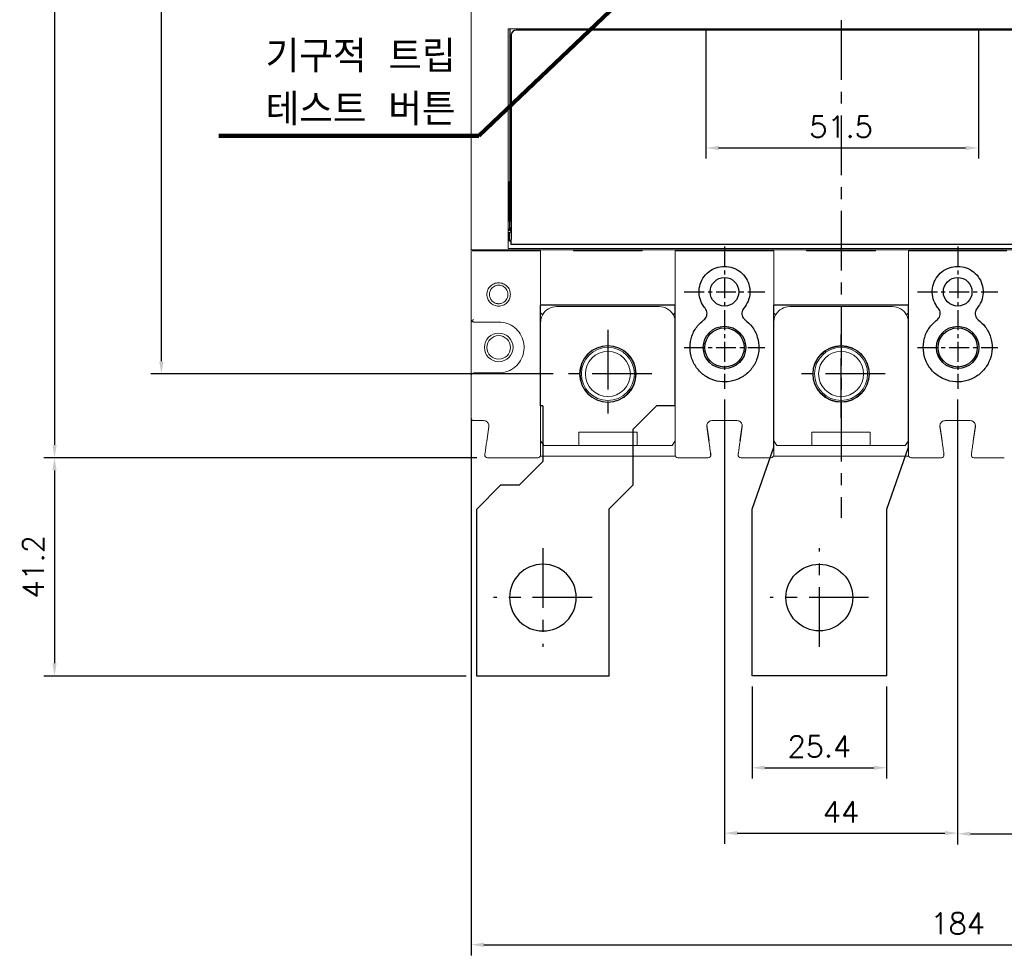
# Model space of a CAD drawing. Extents: x -2068 to 2710, y -907 to 1777.
# Tile 16 of 24: x -1012 to -826, y 1151 to 1328. Entities that reach past the tile are written whole.
import ezdxf

# ---------------------------------------------------------------- set-up
doc = ezdxf.new("R2010")
doc.units = 0
doc.header["$LTSCALE"] = 3
doc.header["$MEASUREMENT"] = 0
doc.linetypes.add('CENTER', pattern=[2, 1.25, -0.25, 0.25, -0.25])
doc.layers.get('0').update_dxf_attribs({"linetype": 'CONTINUOUS'})
doc.layers.get('Defpoints').update_dxf_attribs({"linetype": 'CONTINUOUS'})
for name, color, linetype in [('cen', 1, 'CENTER'), ('di', 3, 'CONTINUOUS'), ('dwg', 7, 'CONTINUOUS')]:
    doc.layers.add(name, color=color, linetype=linetype)
doc.styles.add('KIM', font='ROMANS.shx', dxfattribs={"height": 5, "bigfont": 'GSG1.shx'})
doc.styles.get("Standard").update_dxf_attribs({"font": 'romans.shx', "height": 4, "bigfont": 'ghs.shx'})
doc.dimstyles.get("Standard").update_dxf_attribs({"dimtxt": 0.18, "dimasz": 0.18, "dimexe": 0.18, "dimexo": 0.0625, "dimgap": 0.09, "dimtad": 0, "dimtih": 1, "dimtoh": 1, "dimdec": 4, "dimzin": 0, "dimdsep": 46, "dimtxsty": 'Standard', "dimcen": 0.09, "dimadec": 0, "dimazin": 0, "dimtfac": 1, "dimtdec": 4, "dimtofl": 0, "dimtmove": 0, "dimatfit": 3, "dimfxl": 0, "dimtolj": 1, "dimtzin": 0, "dimarcsym": 0})
doc.dimstyles.new('STANDARD$0', dxfattribs={"dimtxt": 5, "dimasz": 5, "dimexe": 1, "dimexo": 2, "dimgap": 2, "dimtad": 1, "dimdec": 4, "dimzin": 12, "dimdsep": 46, "dimtxsty": 'KIM', "dimcen": -1, "dimdle": 0.1, "dimadec": 0, "dimazin": 0, "dimtfac": 1, "dimtdec": 4, "dimtmove": 0, "dimatfit": 3, "dimfxl": 0, "dimtolj": 1, "dimtzin": 0, "dimarcsym": 0})

# ---------------------------------------------------------------- blocks, each defined once
blk = doc.blocks.new('fsadfsafas')
at = {"layer": 'cen', "ltscale": 3}
for p, q in [((614, 610.86), (614, 629.46)), ((623.3, 620.16), (604.7, 620.16)), ((626.25, 569.66), (626.25, 586.26)), ((634.55, 577.96), (617.95, 577.96))]:
    blk.add_line(p, q, dxfattribs=at)
at = {"layer": 'dwg'}
for p, q in [((626.5, 634.96), (601.5, 634.96)), ((601.5, 634.96), (601.5, 603.46)), ((626.5, 634.96), (626.5, 603.41)), ((601.5, 603.46), (606, 598.96)), ((626.5, 603.41), (630.95, 598.96)), ((609.5, 598.96), (606, 598.96)), ((609.5, 598.96), (614, 594.46)), ((630.95, 588.46), (630.95, 598.96)), ((614, 583.96), (614, 594.46)), ((635.45, 583.96), (630.95, 588.46)), ((614, 583.96), (613.55, 583.96)), ((613.55, 583.96), (613.55, 564.96)), ((638.95, 583.96), (635.45, 583.96)), ((638.95, 583.96), (638.95, 564.96)), ((638.95, 564.96), (613.55, 564.96))]:
    blk.add_line(p, q, dxfattribs=at)
for centre, radius in [((614, 620.16), 6.3), ((626.25, 577.96), 5.3)]:
    blk.add_circle(centre, radius, dxfattribs=at)
blk = doc.blocks.new('fsadfadsfas')
at = {"layer": 'cen', "ltscale": 3}
for p, q in [((1428.96, 638.76), (1428.96, 655.36)), ((1437.26, 647.06), (1420.66, 647.06)), ((1424.86, 595.56), (1424.86, 614.16)), ((1434.16, 604.86), (1415.56, 604.86))]:
    blk.add_line(p, q, dxfattribs=at)
at = {"layer": 'dwg'}
for p, q in [((1416.26, 633.26), (1416.26, 660.06)), ((1441.66, 660.06), (1416.26, 660.06)), ((1441.66, 633.26), (1441.66, 660.06)), ((1412.16, 621.56), (1416.26, 633.26)), ((1437.56, 621.56), (1441.66, 633.26)), ((1412.16, 590.06), (1412.16, 621.56)), ((1437.56, 590.06), (1437.56, 621.56)), ((1437.56, 590.06), (1412.16, 590.06))]:
    blk.add_line(p, q, dxfattribs=at)
for centre, radius in [((1428.96, 647.06), 5.3), ((1424.86, 604.86), 6.3)]:
    blk.add_circle(centre, radius, dxfattribs=at)
blk = doc.blocks.new('*D16')
at = {"layer": 'Defpoints', "color": 0}
for p in [(-882.46, 1327.78), (-831.06, 1327.78), (-831.06, 1303.33)]:
    blk.add_point(p, dxfattribs=at)
at = {"layer": 'di'}
for p, q in [((-882.46, 1325.78), (-882.46, 1301.33)), ((-831.06, 1325.78), (-831.06, 1301.33)), ((-880.06, 1303.33), (-833.46, 1303.33))]:
    blk.add_line(p, q, dxfattribs=at)
for points in [[(-880.06, 1303.73), (-880.06, 1302.93), (-882.46, 1303.33)], [(-833.46, 1303.73), (-833.46, 1302.93), (-831.06, 1303.33)]]:
    blk.add_solid(points, dxfattribs=at)
at = {"layer": 'di', "insert": (-856.96, 1307.33), "char_height": 4, "attachment_point": 5}
blk.add_mtext('\\A1;51.5', dxfattribs=at)
blk = doc.blocks.new('*D17')
at = {"layer": 'Defpoints', "color": 0}
for p in [(-873.76, 1203.68), (-848.36, 1203.68), (-848.36, 1186.37)]:
    blk.add_point(p, dxfattribs=at)
at = {"layer": 'di'}
for p, q in [((-873.76, 1201.68), (-873.76, 1184.37)), ((-848.36, 1201.68), (-848.36, 1184.37)), ((-871.36, 1186.37), (-850.76, 1186.37))]:
    blk.add_line(p, q, dxfattribs=at)
for points in [[(-871.36, 1186.77), (-871.36, 1185.97), (-873.76, 1186.37)], [(-850.76, 1186.77), (-850.76, 1185.97), (-848.36, 1186.37)]]:
    blk.add_solid(points, dxfattribs=at)
at = {"layer": 'di', "insert": (-861.06, 1190.37), "char_height": 4, "attachment_point": 5}
blk.add_mtext('\\A1;25.4', dxfattribs=at)
blk = doc.blocks.new('*D22')
at = {"layer": 'Defpoints', "color": 0}
for p in [(-923.68, 1501.48), (-1005.37, 1244.88), (-923.68, 1244.88)]:
    blk.add_point(p, dxfattribs=at)
at = {"layer": 'di'}
for p, q in [((-925.68, 1501.48), (-1007.37, 1501.48)), ((-1005.37, 1499.08), (-1005.37, 1247.28)), ((-925.68, 1244.88), (-1007.37, 1244.88))]:
    blk.add_line(p, q, dxfattribs=at)
for points in [[(-1005.77, 1499.08), (-1004.97, 1499.08), (-1005.37, 1501.48)], [(-1005.77, 1247.28), (-1004.97, 1247.28), (-1005.37, 1244.88)]]:
    blk.add_solid(points, dxfattribs=at)
at = {"layer": 'di', "insert": (-1009.37, 1373.18), "char_height": 4, "attachment_point": 5, "rotation": 90}
blk.add_mtext('\\A1;257', dxfattribs=at)
blk = doc.blocks.new('*D23')
at = {"layer": 'Defpoints', "color": 0}
for p in [(-985.21, 1485.68), (-909.26, 1485.68), (-909.26, 1260.68)]:
    blk.add_point(p, dxfattribs=at)
at = {"layer": 'di'}
for p, q in [((-911.26, 1485.68), (-987.21, 1485.68)), ((-985.21, 1263.08), (-985.21, 1483.28)), ((-911.26, 1260.68), (-987.21, 1260.68))]:
    blk.add_line(p, q, dxfattribs=at)
for points in [[(-985.61, 1483.28), (-984.81, 1483.28), (-985.21, 1485.68)], [(-985.61, 1263.08), (-984.81, 1263.08), (-985.21, 1260.68)]]:
    blk.add_solid(points, dxfattribs=at)
at = {"layer": 'di', "insert": (-989.21, 1373.18), "char_height": 4, "attachment_point": 5, "rotation": 90}
blk.add_mtext('\\A1;225', dxfattribs=at)
blk = doc.blocks.new('*D24')
at = {"layer": 'Defpoints', "color": 0}
for p in [(-1005.37, 1244.88), (-1005.37, 1203.68), (-925.71, 1203.68)]:
    blk.add_point(p, dxfattribs=at)
at = {"layer": 'di'}
for p, q in [((-1005.37, 1242.48), (-1005.37, 1206.08)), ((-927.71, 1203.68), (-1007.37, 1203.68))]:
    blk.add_line(p, q, dxfattribs=at)
for points in [[(-1005.77, 1242.48), (-1004.97, 1242.48), (-1005.37, 1244.88)], [(-1005.77, 1206.08), (-1004.97, 1206.08), (-1005.37, 1203.68)]]:
    blk.add_solid(points, dxfattribs=at)
at = {"layer": 'di', "insert": (-1009.37, 1224.28), "char_height": 4, "attachment_point": 5, "rotation": 90}
blk.add_mtext('\\A1;41.2', dxfattribs=at)
blk = doc.blocks.new('*D37')
at = {"layer": 'Defpoints', "color": 0}
for p in [(-926.76, 1254.28), (-743.16, 1254.28), (-743.16, 1152.97)]:
    blk.add_point(p, dxfattribs=at)
at = {"layer": 'di'}
for p, q in [((-926.76, 1252.28), (-926.76, 1150.97)), ((-743.16, 1252.28), (-743.16, 1150.97)), ((-924.36, 1152.97), (-745.56, 1152.97))]:
    blk.add_line(p, q, dxfattribs=at)
for points in [[(-924.36, 1153.37), (-924.36, 1152.57), (-926.76, 1152.97)], [(-745.56, 1153.37), (-745.56, 1152.57), (-743.16, 1152.97)]]:
    blk.add_solid(points, dxfattribs=at)
at = {"layer": 'di', "insert": (-834.96, 1156.97), "char_height": 4, "attachment_point": 5}
blk.add_mtext('\\A1;184', dxfattribs=at)
blk = doc.blocks.new('*D38')
at = {"layer": 'Defpoints', "color": 0}
for p in [(-878.96, 1257.85), (-834.96, 1257.85), (-834.96, 1174.03)]:
    blk.add_point(p, dxfattribs=at)
at = {"layer": 'di'}
for p, q in [((-878.96, 1255.85), (-878.96, 1172.03)), ((-834.96, 1255.85), (-834.96, 1172.03)), ((-876.56, 1174.03), (-837.36, 1174.03))]:
    blk.add_line(p, q, dxfattribs=at)
for points in [[(-876.56, 1174.43), (-876.56, 1173.63), (-878.96, 1174.03)], [(-837.36, 1174.43), (-837.36, 1173.63), (-834.96, 1174.03)]]:
    blk.add_solid(points, dxfattribs=at)
at = {"layer": 'di', "insert": (-856.96, 1178.03), "char_height": 4, "attachment_point": 5}
blk.add_mtext('\\A1;44', dxfattribs=at)
blk = doc.blocks.new('*D39')
at = {"layer": 'Defpoints', "color": 0}
for p in [(-834.96, 1257.85), (-790.96, 1257.85), (-790.96, 1173.91)]:
    blk.add_point(p, dxfattribs=at)
at = {"layer": 'di'}
for p, q in [((-834.96, 1255.85), (-834.96, 1171.91)), ((-790.96, 1255.85), (-790.96, 1171.91)), ((-832.56, 1173.91), (-793.36, 1173.91))]:
    blk.add_line(p, q, dxfattribs=at)
for points in [[(-832.56, 1174.31), (-832.56, 1173.51), (-834.96, 1173.91)], [(-793.36, 1174.31), (-793.36, 1173.51), (-790.96, 1173.91)]]:
    blk.add_solid(points, dxfattribs=at)
at = {"layer": 'di', "insert": (-812.96, 1177.91), "char_height": 4, "attachment_point": 5}
blk.add_mtext('\\A1;44', dxfattribs=at)

msp = doc.modelspace()

# ---------------------------------------------------------------- linework, layer by layer
at = {"color": 7, "linetype": 'Continuous', "lineweight": 15}
for p, q in [((-926.759, 1284.649), (-926.759, 1461.719)), ((-822.959, 1325.784), (-919.759, 1325.784)), ((-919.759, 1325.784), (-919.759, 1284.867)), ((-926.759, 1284.385), (-926.759, 1284.649)), ((-926.759, 1270.984), (-926.759, 1284.385)), ((-926.478, 1284.085), (-926.478, 1283.884)), ((-926.478, 1283.884), (-926.31, 1283.884)), ((-926.459, 1284.084), (-906.959, 1284.084)), ((-913.659, 1283.884), (-926.31, 1283.884)), ((-919.759, 1284.867), (-919.759, 1284.567)), ((-919.759, 1284.567), (-919.759, 1284.349)), ((-919.759, 1284.349), (-794.159, 1284.349)), ((-913.659, 1283.884), (-913.659, 1272.187)), ((-907.459, 1284.084), (-907.459, 1283.884)), ((-907.459, 1283.884), (-894.459, 1283.884)), ((-894.959, 1284.084), (-906.959, 1284.084)), ((-906.959, 1283.884), (-906.959, 1284.084)), ((-894.959, 1284.084), (-862.959, 1284.084)), ((-894.959, 1283.884), (-894.959, 1284.084)), ((-894.459, 1283.884), (-894.459, 1284.084)), ((-888.259, 1283.884), (-888.259, 1272.187)), ((-869.659, 1283.884), (-888.259, 1283.884)), ((-869.659, 1283.884), (-869.659, 1272.187)), ((-863.459, 1284.084), (-863.459, 1283.884)), ((-863.459, 1283.884), (-850.459, 1283.884)), ((-850.959, 1284.084), (-862.959, 1284.084)), ((-862.959, 1283.884), (-862.959, 1284.084)), ((-850.959, 1284.084), (-818.959, 1284.084)), ((-850.959, 1283.884), (-850.959, 1284.084)), ((-850.459, 1283.884), (-850.459, 1284.084)), ((-844.259, 1283.884), (-844.259, 1272.187)), ((-825.659, 1283.884), (-844.259, 1283.884)), ((-891.259, 1273.384), (-910.659, 1273.384)), ((-847.259, 1273.384), (-866.659, 1273.384)), ((-926.759, 1260.384), (-926.759, 1270.984)), ((-921.559, 1270.484), (-926.259, 1270.484)), ((-913.659, 1270.384), (-913.659, 1247.884)), ((-888.259, 1247.884), (-888.259, 1270.384)), ((-869.659, 1270.384), (-869.659, 1247.884)), ((-844.259, 1247.884), (-844.259, 1270.384)), ((-926.759, 1252.384), (-926.759, 1260.384)), ((-926.259, 1260.884), (-921.559, 1260.884)), ((-924.412, 1251.884), (-926.259, 1251.884)), ((-923.821, 1247.955), (-923.422, 1250.743)), ((-882.296, 1251.043), (-881.872, 1248.072)), ((-882.296, 1250.743), (-881.898, 1247.955)), ((-876.612, 1251.884), (-881.306, 1251.884)), ((-875.622, 1251.043), (-876.047, 1248.072)), ((-876.021, 1247.955), (-875.622, 1250.743)), ((-838.296, 1251.043), (-837.872, 1248.072)), ((-838.296, 1250.743), (-837.898, 1247.955)), ((-832.612, 1251.884), (-837.306, 1251.884)), ((-831.622, 1251.043), (-832.047, 1248.072)), ((-832.021, 1247.955), (-831.622, 1250.743)), ((-895.459, 1249.684), (-906.459, 1249.684)), ((-906.459, 1249.684), (-906.459, 1247.184)), ((-895.459, 1247.184), (-895.459, 1249.684)), ((-851.459, 1249.684), (-862.459, 1249.684)), ((-862.459, 1249.684), (-862.459, 1247.184)), ((-851.459, 1247.184), (-851.459, 1249.684)), ((-913.659, 1248.034), (-913.059, 1247.184)), ((-913.059, 1247.184), (-906.459, 1247.184)), ((-906.459, 1247.184), (-895.459, 1247.184)), ((-895.459, 1247.184), (-888.859, 1247.184)), ((-888.859, 1247.184), (-888.259, 1248.034)), ((-869.659, 1248.034), (-869.059, 1247.184)), ((-869.059, 1247.184), (-862.459, 1247.184)), ((-869.059, 1247.184), (-844.859, 1247.184)), ((-851.459, 1247.184), (-844.859, 1247.184)), ((-844.859, 1247.184), (-844.259, 1248.034)), ((-914.159, 1244.884), (-923.683, 1244.884)), ((-913.701, 1245.184), (-888.218, 1245.184)), ((-882.036, 1244.884), (-887.759, 1244.884)), ((-870.159, 1244.884), (-875.883, 1244.884)), ((-869.701, 1245.184), (-844.218, 1245.184)), ((-838.036, 1244.884), (-843.759, 1244.884)), ((-826.159, 1244.884), (-831.883, 1244.884))]:
    msp.add_line(p, q, dxfattribs=at)
for p, q in [((-919.459, 1325.784), (-919.459, 1289.484)), ((-821.959, 1325.584), (-918.209, 1325.584)), ((-919.209, 1324.584), (-919.209, 1286.084)), ((-919.659, 1296.884), (-919.759, 1296.884)), ((-919.659, 1296.884), (-919.659, 1289.584)), ((-919.459, 1296.884), (-919.659, 1296.884)), ((-919.659, 1289.584), (-919.459, 1289.584)), ((-919.459, 1289.484), (-919.209, 1289.484)), ((-919.459, 1288.184), (-919.459, 1289.484)), ((-919.759, 1288.084), (-919.209, 1288.084)), ((-919.759, 1287.784), (-919.209, 1287.784)), ((-919.209, 1287.634), (-919.509, 1287.334)), ((-919.209, 1288.184), (-919.459, 1288.184)), ((-919.509, 1287.334), (-919.759, 1287.334)), ((-919.759, 1285.834), (-919.509, 1285.834)), ((-919.509, 1285.834), (-919.509, 1287.334)), ((-919.509, 1285.834), (-919.209, 1285.534)), ((-919.209, 1285.084), (-919.209, 1286.084)), ((-794.709, 1285.084), (-919.209, 1285.084))]:
    msp.add_line(p, q)
at = {"color": 7, "linetype": 'Continuous', "lineweight": 15, "flags": 128}
for points in [[(-876.378, 1245.755), (-876.381, 1245.648), (-876.365, 1245.551)], [(-832.378, 1245.755), (-832.381, 1245.648), (-832.365, 1245.551)]]:
    msp.add_lwpolyline(points, dxfattribs=at)
for centre, radius in [((-878.959, 1276.184), 2.7), ((-834.959, 1276.184), 2.7), ((-878.959, 1265.684), 4), ((-878.959, 1265.684), 3.7), ((-834.959, 1265.684), 4), ((-834.959, 1265.684), 3.7)]:
    msp.add_circle(centre, radius)
at = {"color": 7, "linetype": 'Continuous', "lineweight": 15}
for centre, radius in [((-921.559, 1265.684), 2.7), ((-921.559, 1265.684), 2.225), ((-900.959, 1260.684), 5.35), ((-900.959, 1260.684), 5), ((-856.959, 1260.684), 5.35), ((-856.959, 1260.684), 5), ((-900.959, 1260.684), 4.25), ((-856.959, 1260.684), 4.25)]:
    msp.add_circle(centre, radius, dxfattribs=at)
msp.add_arc((-918.209, 1324.584), 1, 90, 180)
for centre, radius, start, end in [((-910.659, 1270.384), 3, 90, 149.88045), ((-891.259, 1270.384), 3, 29.73773, 90), ((-866.659, 1270.384), 3, 90, 150.26227), ((-847.259, 1270.384), 3, 29.73773, 90), ((-926.259, 1270.984), 0.5, 180, 222.0016), ((-926.259, 1260.384), 0.5, 90, 180), ((-926.259, 1252.384), 0.5, 180, 270), ((-923.683, 1245.384), 0.5, 171.8699, 270), ((-914.159, 1245.384), 0.5, 270, 0), ((-887.759, 1245.384), 0.5, 180, 270), ((-882.036, 1245.384), 0.5, 270, 8.1301), ((-882.036, 1245.684), 0.5, 329.25665, 8.1301), ((-875.883, 1245.384), 0.5, 171.8699, 270), ((-870.159, 1245.384), 0.5, 270, 0), ((-843.759, 1245.384), 0.5, 180, 270), ((-838.036, 1245.384), 0.5, 270, 8.1301), ((-838.036, 1245.684), 0.5, 329.25665, 8.1301), ((-831.883, 1245.384), 0.5, 171.8699, 270)]:
    msp.add_arc(centre, radius, start, end, dxfattribs=at)
msp.add_ellipse((-926.459, 1284.385), major_axis=(0, -0.301), ratio=0.9982744, start_param=4.712389, end_param=6.2831853, dxfattribs=at)
for points, knots in [([(-882.609, 1273.066), (-882.781, 1273.291), (-883.279, 1273.941), (-883.756, 1275.245), (-883.802, 1276.88), (-883.297, 1278.445), (-882.306, 1279.752), (-880.94, 1280.656), (-879.352, 1281.06), (-877.717, 1280.916), (-876.221, 1280.238), (-875.036, 1279.105), (-874.29, 1277.645), (-874.075, 1276.026), (-874.38, 1274.399), (-875, 1273.51), (-875.31, 1273.066)], [0, 0, 0, 0, 0.0389932, 0.1127209, 0.1865914, 0.2607106, 0.334796, 0.4086203, 0.4823615, 0.5563266, 0.6304755, 0.7044802, 0.7782374, 0.8520288, 0.9260134, 1, 1, 1, 1]), ([(-838.609, 1273.066), (-838.781, 1273.291), (-839.279, 1273.941), (-839.756, 1275.245), (-839.802, 1276.88), (-839.297, 1278.445), (-838.306, 1279.752), (-836.94, 1280.656), (-835.352, 1281.06), (-833.717, 1280.916), (-832.221, 1280.238), (-831.036, 1279.105), (-830.29, 1277.645), (-830.075, 1276.026), (-830.38, 1274.399), (-831, 1273.51), (-831.31, 1273.066)], [0, 0, 0, 0, 0.0389932, 0.1127209, 0.1865914, 0.2607106, 0.334796, 0.4086203, 0.4823615, 0.5563266, 0.6304755, 0.7044802, 0.7782374, 0.8520288, 0.9260134, 1, 1, 1, 1]), ([(-882.851, 1270.89), (-882.743, 1270.986), (-882.509, 1271.195), (-882.291, 1271.637), (-882.223, 1272.141), (-882.318, 1272.65), (-882.512, 1272.927), (-882.609, 1273.066)], [0, 0, 0, 0, 0.1767702, 0.3824571, 0.5882182, 0.7941418, 1, 1, 1, 1]), ([(-875.31, 1273.066), (-875.394, 1272.949), (-875.577, 1272.695), (-875.692, 1272.216), (-875.648, 1271.708), (-875.443, 1271.233), (-875.193, 1271.004), (-875.068, 1270.89)], [0, 0, 0, 0, 0.1762349, 0.3819524, 0.5878501, 0.7939744, 1, 1, 1, 1]), ([(-838.851, 1270.89), (-838.743, 1270.986), (-838.509, 1271.195), (-838.291, 1271.637), (-838.223, 1272.141), (-838.318, 1272.65), (-838.512, 1272.927), (-838.609, 1273.066)], [0, 0, 0, 0, 0.1767702, 0.3824571, 0.5882182, 0.7941418, 1, 1, 1, 1]), ([(-831.31, 1273.066), (-831.394, 1272.949), (-831.577, 1272.695), (-831.692, 1272.216), (-831.648, 1271.708), (-831.443, 1271.233), (-831.193, 1271.004), (-831.068, 1270.89)], [0, 0, 0, 0, 0.1762349, 0.3819524, 0.5878501, 0.7939744, 1, 1, 1, 1]), ([(-875.068, 1270.89), (-874.6, 1270.475), (-873.589, 1269.578), (-872.649, 1267.675), (-872.337, 1265.488), (-872.777, 1263.305), (-873.911, 1261.395), (-875.609, 1259.971), (-877.679, 1259.186), (-879.897, 1259.127), (-882.014, 1259.806), (-883.784, 1261.146), (-885.009, 1262.989), (-885.562, 1265.136), (-885.366, 1267.341), (-884.479, 1269.404), (-883.394, 1270.395), (-882.851, 1270.89)], [0, 0, 0, 0, 0.0576455, 0.1246599, 0.1917276, 0.2592147, 0.3268307, 0.3940899, 0.4611735, 0.5282591, 0.5958477, 0.6633841, 0.7305035, 0.797489, 0.8648338, 0.9324162, 1, 1, 1, 1]), ([(-831.068, 1270.89), (-830.6, 1270.475), (-829.589, 1269.578), (-828.649, 1267.675), (-828.337, 1265.488), (-828.777, 1263.305), (-829.911, 1261.395), (-831.609, 1259.971), (-833.679, 1259.186), (-835.897, 1259.127), (-838.014, 1259.806), (-839.784, 1261.146), (-841.009, 1262.989), (-841.562, 1265.136), (-841.366, 1267.341), (-840.479, 1269.404), (-839.394, 1270.395), (-838.851, 1270.89)], [0, 0, 0, 0, 0.0576455, 0.1246599, 0.1917276, 0.2592147, 0.3268307, 0.3940899, 0.4611735, 0.5282591, 0.5958477, 0.6633841, 0.7305035, 0.797489, 0.8648338, 0.9324162, 1, 1, 1, 1])]:
    msp.add_open_spline(points, degree=3, knots=knots)
for points, knots in [([(-919.357, 1275.684), (-919.392, 1275.397), (-919.46, 1274.823), (-919.969, 1274.089), (-920.703, 1273.606), (-921.571, 1273.43), (-922.437, 1273.606), (-923.176, 1274.089), (-923.663, 1274.823), (-923.843, 1275.686), (-923.664, 1276.548), (-923.175, 1277.28), (-922.436, 1277.762), (-921.57, 1277.938), (-920.702, 1277.761), (-919.968, 1277.278), (-919.46, 1276.545), (-919.391, 1275.971), (-919.357, 1275.684)], [0, 0, 0, 0, 0.0622509, 0.1246642, 0.1872852, 0.2500195, 0.3127171, 0.3752583, 0.4377334, 0.5001498, 0.5624037, 0.6247434, 0.6873254, 0.7500656, 0.8128154, 0.8754125, 0.9377774, 1, 1, 1, 1]), ([(-919.809, 1275.684), (-919.827, 1275.875), (-919.861, 1276.235), (-920.104, 1276.692), (-920.403, 1277.019), (-920.785, 1277.277), (-921.178, 1277.41), (-921.626, 1277.448), (-922.021, 1277.392), (-922.445, 1277.215), (-922.785, 1276.959), (-923.043, 1276.637), (-923.248, 1276.227), (-923.348, 1275.685), (-923.249, 1275.143), (-923.043, 1274.732), (-922.785, 1274.41), (-922.445, 1274.153), (-922.082, 1274.002), (-921.82, 1273.949), (-921.656, 1273.936), (-921.491, 1273.932), (-921.179, 1273.958), (-920.785, 1274.091), (-920.403, 1274.349), (-920.104, 1274.677), (-919.861, 1275.133), (-919.827, 1275.493), (-919.809, 1275.684)], [0, 0, 0, 0, 0.0520031, 0.098106, 0.1382923, 0.1725474, 0.2230612, 0.2498709, 0.2950012, 0.3306361, 0.3749161, 0.4099539, 0.4424812, 0.4997753, 0.5572452, 0.589853, 0.6249652, 0.6692888, 0.7049225, 0.731842, 0.7420315, 0.7500331, 0.7769035, 0.8274525, 0.8617162, 0.9019055, 0.9480054, 1, 1, 1, 1]), ([(-926.31, 1270.984), (-926.311, 1270.983), (-926.368, 1270.926), (-926.485, 1270.807), (-926.581, 1270.703), (-926.631, 1270.649)], [0, 0, 0, 0, 0.0090414, 0.4889658, 1, 1, 1, 1]), ([(-913.639, 1272.128), (-913.642, 1272.131), (-913.648, 1272.136), (-913.656, 1272.151), (-913.659, 1272.169), (-913.659, 1272.182), (-913.659, 1272.187)], [0, 0, 0, 0, 0.169075, 0.3856401, 0.790573, 1, 1, 1, 1]), ([(-913.254, 1271.889), (-913.342, 1271.72), (-913.584, 1271.252), (-913.63, 1270.722), (-913.659, 1270.384)], [0, 0, 0, 0, 0.3622564, 1, 1, 1, 1]), ([(-913.254, 1271.889), (-913.254, 1271.89), (-913.254, 1271.89), (-913.259, 1271.895), (-913.289, 1271.917), (-913.375, 1271.971), (-913.495, 1272.044), (-913.591, 1272.1), (-913.639, 1272.128)], [0, 0, 0, 0, 0.02403069, 0.08629883, 0.31481648, 0.54323726, 0.77161499, 1, 1, 1, 1]), ([(-888.654, 1271.872), (-888.654, 1271.872), (-888.655, 1271.873), (-888.652, 1271.877), (-888.628, 1271.897), (-888.547, 1271.949), (-888.431, 1272.02), (-888.336, 1272.076), (-888.288, 1272.103)], [0, 0, 0, 0, 0.0208293, 0.0606006, 0.2956434, 0.5304834, 0.765239, 1, 1, 1, 1]), ([(-888.259, 1270.384), (-888.288, 1270.72), (-888.333, 1271.244), (-888.57, 1271.707), (-888.654, 1271.872)], [0, 0, 0, 0, 0.6425403, 1, 1, 1, 1]), ([(-888.259, 1272.187), (-888.26, 1272.176), (-888.26, 1272.155), (-888.267, 1272.129), (-888.277, 1272.111), (-888.285, 1272.106), (-888.288, 1272.103)], [0, 0, 0, 0, 0.3461566, 0.6945031, 0.8685532, 1, 1, 1, 1]), ([(-869.63, 1272.103), (-869.634, 1272.106), (-869.643, 1272.113), (-869.654, 1272.134), (-869.659, 1272.16), (-869.659, 1272.179), (-869.659, 1272.187)], [0, 0, 0, 0, 0.1590345, 0.3666252, 0.749201, 1, 1, 1, 1]), ([(-869.264, 1271.872), (-869.349, 1271.707), (-869.585, 1271.244), (-869.63, 1270.72), (-869.659, 1270.384)], [0, 0, 0, 0, 0.3574596, 1, 1, 1, 1]), ([(-869.264, 1271.872), (-869.264, 1271.872), (-869.264, 1271.873), (-869.266, 1271.877), (-869.291, 1271.897), (-869.371, 1271.949), (-869.488, 1272.02), (-869.583, 1272.076), (-869.63, 1272.103)], [0, 0, 0, 0, 0.0208293, 0.0606008, 0.2956438, 0.5304854, 0.7652397, 1, 1, 1, 1]), ([(-844.654, 1271.872), (-844.654, 1271.872), (-844.655, 1271.873), (-844.652, 1271.877), (-844.628, 1271.897), (-844.547, 1271.949), (-844.431, 1272.02), (-844.336, 1272.076), (-844.288, 1272.103)], [0, 0, 0, 0, 0.0208293, 0.0606008, 0.2956438, 0.5304854, 0.7652397, 1, 1, 1, 1]), ([(-844.259, 1270.384), (-844.288, 1270.72), (-844.333, 1271.244), (-844.57, 1271.707), (-844.654, 1271.872)], [0, 0, 0, 0, 0.6425404, 1, 1, 1, 1]), ([(-844.259, 1272.187), (-844.26, 1272.176), (-844.26, 1272.155), (-844.267, 1272.129), (-844.277, 1272.111), (-844.285, 1272.106), (-844.288, 1272.103)], [0, 0, 0, 0, 0.3461544, 0.6944978, 0.8685465, 1, 1, 1, 1]), ([(-926.631, 1270.649), (-926.616, 1270.635), (-926.554, 1270.57), (-926.428, 1270.503), (-926.314, 1270.484), (-926.26, 1270.484), (-926.259, 1270.484)], [0, 0, 0, 0, 0.1361647, 0.5958986, 0.9916285, 1, 1, 1, 1]), ([(-921.559, 1260.884), (-921.385, 1260.89), (-920.673, 1260.914), (-919.446, 1261.275), (-918.106, 1262.219), (-917.155, 1263.556), (-916.699, 1265.132), (-916.79, 1266.771), (-917.418, 1268.289), (-918.511, 1269.503), (-919.945, 1270.326), (-921.021, 1270.431), (-921.559, 1270.484)], [0, 0, 0, 0, 0.0349024, 0.1422143, 0.2496427, 0.3568778, 0.4640095, 0.5713241, 0.6787557, 0.7859581, 0.8929776, 1, 1, 1, 1]), ([(-923.422, 1250.743), (-923.417, 1250.855), (-923.407, 1251.081), (-923.536, 1251.402), (-923.754, 1251.661), (-924.057, 1251.846), (-924.291, 1251.871), (-924.412, 1251.884)], [0, 0, 0, 0, 0.1964578, 0.3929418, 0.5895562, 0.7864792, 1, 1, 1, 1]), ([(-881.306, 1251.884), (-881.419, 1251.873), (-881.644, 1251.851), (-881.944, 1251.678), (-882.169, 1251.424), (-882.309, 1251.098), (-882.301, 1250.864), (-882.296, 1250.743)], [0, 0, 0, 0, 0.1973372, 0.3946917, 0.5920245, 0.7890374, 1, 1, 1, 1]), ([(-875.622, 1250.743), (-875.617, 1250.855), (-875.607, 1251.081), (-875.735, 1251.401), (-875.954, 1251.661), (-876.256, 1251.846), (-876.491, 1251.871), (-876.612, 1251.884)], [0, 0, 0, 0, 0.1964018, 0.3928602, 0.589578, 0.7867327, 1, 1, 1, 1]), ([(-837.306, 1251.884), (-837.419, 1251.873), (-837.644, 1251.851), (-837.944, 1251.678), (-838.169, 1251.424), (-838.309, 1251.098), (-838.301, 1250.864), (-838.296, 1250.743)], [0, 0, 0, 0, 0.1973373, 0.3946909, 0.5920245, 0.7890374, 1, 1, 1, 1]), ([(-831.622, 1250.743), (-831.617, 1250.855), (-831.607, 1251.081), (-831.735, 1251.401), (-831.954, 1251.661), (-832.256, 1251.846), (-832.491, 1251.871), (-832.612, 1251.884)], [0, 0, 0, 0, 0.1964018, 0.3928602, 0.589578, 0.7867327, 1, 1, 1, 1]), ([(-924.178, 1245.455), (-924.174, 1245.482), (-924.166, 1245.538), (-924.105, 1245.966), (-924.014, 1246.599), (-923.914, 1247.302), (-923.847, 1247.77), (-923.821, 1247.955)], [0, 0, 0, 0, 0.21319, 0.426312, 0.6411463, 0.8579436, 1, 1, 1, 1]), ([(-913.659, 1247.884), (-913.659, 1247.604), (-913.659, 1247.044), (-913.659, 1246.298), (-913.659, 1245.732), (-913.659, 1245.428), (-913.659, 1245.397), (-913.659, 1245.384)], [0, 0, 0, 0, 0.2132631, 0.4265164, 0.6402512, 0.855049, 1, 1, 1, 1]), ([(-888.259, 1245.384), (-888.259, 1245.412), (-888.259, 1245.468), (-888.259, 1245.907), (-888.259, 1246.552), (-888.259, 1247.253), (-888.259, 1247.709), (-888.259, 1247.884)], [0, 0, 0, 0, 0.2178733, 0.4357928, 0.6524138, 0.8666267, 1, 1, 1, 1]), ([(-881.898, 1247.955), (-881.858, 1247.673), (-881.777, 1247.111), (-881.67, 1246.359), (-881.589, 1245.795), (-881.547, 1245.497), (-881.543, 1245.467), (-881.541, 1245.455)], [0, 0, 0, 0, 0.2162145, 0.4325033, 0.6470863, 0.8596146, 1, 1, 1, 1]), ([(-876.378, 1245.455), (-876.374, 1245.482), (-876.366, 1245.536), (-876.306, 1245.958), (-876.217, 1246.58), (-876.116, 1247.285), (-876.049, 1247.758), (-876.021, 1247.955)], [0, 0, 0, 0, 0.2117498, 0.4235112, 0.635204, 0.8481881, 1, 1, 1, 1]), ([(-869.659, 1247.884), (-869.659, 1247.605), (-869.659, 1247.048), (-869.659, 1246.304), (-869.659, 1245.739), (-869.659, 1245.43), (-869.659, 1245.397), (-869.659, 1245.384)], [0, 0, 0, 0, 0.2116664, 0.4233048, 0.6359489, 0.8508384, 1, 1, 1, 1]), ([(-844.259, 1245.384), (-844.259, 1245.412), (-844.259, 1245.468), (-844.259, 1245.907), (-844.259, 1246.552), (-844.259, 1247.253), (-844.259, 1247.709), (-844.259, 1247.884)], [0, 0, 0, 0, 0.2178733, 0.4357928, 0.6524138, 0.8666267, 1, 1, 1, 1]), ([(-837.898, 1247.955), (-837.858, 1247.673), (-837.777, 1247.111), (-837.67, 1246.359), (-837.589, 1245.795), (-837.547, 1245.497), (-837.543, 1245.467), (-837.541, 1245.455)], [0, 0, 0, 0, 0.2162145, 0.4325033, 0.6470863, 0.8596146, 1, 1, 1, 1]), ([(-832.378, 1245.455), (-832.374, 1245.482), (-832.366, 1245.536), (-832.306, 1245.958), (-832.217, 1246.58), (-832.116, 1247.285), (-832.049, 1247.758), (-832.021, 1247.955)], [0, 0, 0, 0, 0.2117498, 0.4235112, 0.635204, 0.8481881, 1, 1, 1, 1])]:
    msp.add_open_spline(points, degree=3, knots=knots, dxfattribs=at)
at = {"layer": 'cen', "ltscale": 3}
msp.add_line((-856.959, 1435.437), (-856.959, 1233.524), dxfattribs=at)
at = {"layer": 'cen'}
for p, q in [((-878.934, 1284.716), (-878.934, 1257.854)), ((-834.934, 1284.716), (-834.934, 1257.854)), ((-886.545, 1276.184), (-871.373, 1276.184)), ((-842.545, 1276.184), (-827.373, 1276.184)), ((-886.545, 1265.684), (-871.373, 1265.684)), ((-842.545, 1265.684), (-827.373, 1265.684))]:
    msp.add_line(p, q, dxfattribs=at)

# ---------------------------------------------------------------- block references
at = {"layer": 'di', "xscale": -1, "rotation": 180}
msp.add_blockref('fsadfsafas', (-1527.213, 1838.642), dxfattribs=at)
at = {"layer": 'di'}
msp.add_blockref('fsadfadsfas', (-2285.916, 613.624), dxfattribs=at)

# ---------------------------------------------------------------- texts
at = {"layer": 'di', "insert": (-929.687, 1307.595), "char_height": 6, "attachment_point": 9}
msp.add_mtext('기구적 트립 \\P테스트 버튼', dxfattribs=at)

# ---------------------------------------------------------------- dimensions: what is measured, and where the dimension line sits
at = {"layer": 'di'}
dim = msp.add_linear_dim(base=(-1005.372, 1244.884), p1=(-923.683, 1501.484), p2=(-923.683, 1244.884), angle=90, text='257', dimstyle='STANDARD$0', override={"dimtxt": 4, "dimasz": 2.4, "dimexe": 2, "dimdec": 2, "dimzin": 8, "dimtxsty": 'Standard', "dimcen": 0, "dimdle": 0, "dimclrd": 256, "dimclre": 256, "dimclrt": 256, "dimadec": 2, "dimazin": 2, "dimtfac": 0.6, "dimtdec": 2, "dimtzin": 8, "dimlwd": 65535, "dimlwe": 65535}, dxfattribs=at)
dim.commit()
dim.dimension.update_dxf_attribs({"geometry": '*D22', "text_midpoint": (-1005.372, 1373.184), "dimtype": 160})
dim = msp.add_linear_dim(base=(-985.208, 1485.684), p1=(-909.259, 1260.684), p2=(-909.259, 1485.684), angle=90, dimstyle='STANDARD$0', override={"dimtxt": 4, "dimasz": 2.4, "dimexe": 2, "dimdec": 2, "dimzin": 8, "dimtxsty": 'Standard', "dimcen": 0, "dimdle": 0, "dimclrd": 256, "dimclre": 256, "dimclrt": 256, "dimadec": 2, "dimazin": 2, "dimtfac": 0.6, "dimtdec": 2, "dimtzin": 8, "dimlwd": 65535, "dimlwe": 65535}, dxfattribs=at)
dim.commit()
dim.dimension.update_dxf_attribs({"geometry": '*D23', "text_midpoint": (-985.208, 1373.184), "dimtype": 160})
dim = msp.add_linear_dim(base=(-831.059, 1303.332), p1=(-882.459, 1327.784), p2=(-831.059, 1327.784), text='51.5', dimstyle='STANDARD$0', override={"dimtxt": 4, "dimasz": 2.4, "dimexe": 2, "dimdec": 2, "dimzin": 8, "dimtxsty": 'Standard', "dimcen": 0, "dimdle": 0, "dimclrd": 256, "dimclre": 256, "dimclrt": 256, "dimadec": 2, "dimazin": 2, "dimtfac": 0.6, "dimtdec": 2, "dimtzin": 8, "dimlwd": 65535, "dimlwe": 65535}, dxfattribs=at)
dim.commit()
dim.dimension.update_dxf_attribs({"geometry": '*D16', "text_midpoint": (-856.959, 1303.332), "dimtype": 160})
for base, p1, p2, picture, middle in [((-834.959, 1174.028), (-878.959, 1257.854), (-834.959, 1257.854), '*D38', (-856.959, 1178.028)), ((-790.959, 1173.908), (-834.959, 1257.854), (-790.959, 1257.854), '*D39', (-812.959, 1177.908)), ((-848.359, 1186.37), (-873.759, 1203.684), (-848.359, 1203.684), '*D17', (-861.059, 1190.37))]:
    dim = msp.add_linear_dim(base=base, p1=p1, p2=p2, dimstyle='STANDARD$0', override={"dimtxt": 4, "dimasz": 2.4, "dimexe": 2, "dimdec": 2, "dimzin": 8, "dimtxsty": 'Standard', "dimcen": 0, "dimdle": 0, "dimclrd": 256, "dimclre": 256, "dimclrt": 256, "dimadec": 2, "dimazin": 2, "dimtfac": 0.6, "dimtdec": 2, "dimtzin": 8, "dimlwd": 65535, "dimlwe": 65535}, dxfattribs=at)
    dim.commit()
    dim.dimension.update_dxf_attribs({"geometry": picture, "text_midpoint": middle})
dim = msp.add_linear_dim(base=(-743.159, 1152.975), p1=(-926.759, 1254.277), p2=(-743.159, 1254.277), text='184', dimstyle='STANDARD$0', override={"dimtxt": 4, "dimasz": 2.4, "dimexe": 2, "dimdec": 2, "dimzin": 8, "dimtxsty": 'Standard', "dimcen": 0, "dimdle": 0, "dimclrd": 256, "dimclre": 256, "dimclrt": 256, "dimadec": 2, "dimazin": 2, "dimtfac": 0.6, "dimtdec": 2, "dimtzin": 8, "dimlwd": 65535, "dimlwe": 65535}, dxfattribs=at)
dim.commit()
dim.dimension.update_dxf_attribs({"geometry": '*D37', "text_midpoint": (-834.959, 1156.975)})
dim = msp.add_linear_dim(base=(-1005.372, 1203.684), p1=(-1005.372, 1244.884), p2=(-925.709, 1203.684), angle=90, dimstyle='STANDARD$0', override={"dimtxt": 4, "dimasz": 2.4, "dimexe": 2, "dimdec": 2, "dimzin": 8, "dimtxsty": 'Standard', "dimcen": 0, "dimdle": 0, "dimclrd": 256, "dimclre": 256, "dimclrt": 256, "dimadec": 2, "dimazin": 2, "dimtfac": 0.6, "dimtdec": 2, "dimtzin": 8, "dimlwd": 65535, "dimlwe": 65535}, dxfattribs=at)
dim.commit()
dim.dimension.update_dxf_attribs({"geometry": '*D24', "text_midpoint": (-1009.372, 1224.284)})

# ---------------------------------------------------------------- leaders
at = {"layer": 'di', "annotation_type": 0, "has_hookline": 1, "hookline_direction": 1, "text_width": 44.667}
msp.add_leader([(-886.959, 1342.184), (-925.287, 1305.595), (-927.687, 1305.595)], dimstyle='Standard', override={"dimtxt": 4, "dimasz": 2.4, "dimexe": 2, "dimexo": 2, "dimgap": 2, "dimtad": 1, "dimtih": 0, "dimtoh": 0, "dimdec": 2, "dimzin": 8, "dimcen": 0, "dimclrd": 256, "dimclre": 256, "dimclrt": 256, "dimadec": 2, "dimazin": 2, "dimtfac": 0.6, "dimtdec": 2, "dimtofl": 1, "dimtzin": 8, "dimlwd": 65535, "dimlwe": 65535}, dxfattribs=at)

doc.saveas('drawing.dxf')
